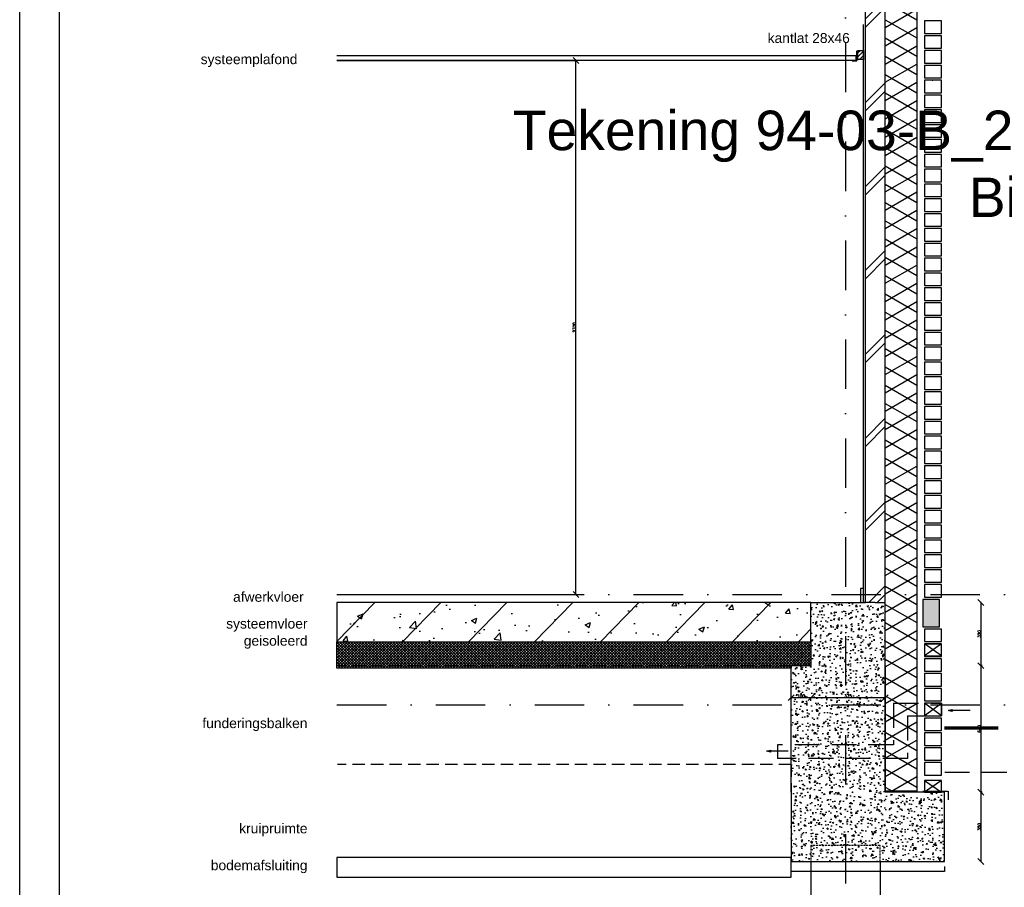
# Model space of a CAD drawing. Extents: x 0 to 317513, y 0 to 193913.
# Tile 51 of 69: x 261459 to 266438, y 90965 to 95352. Entities that reach past the tile are written whole.
import ezdxf
from ezdxf.enums import TextEntityAlignment as Align

# ---------------------------------------------------------------- set-up
doc = ezdxf.new("R2010")
doc.units = 0
doc.header["$LTSCALE"] = 20
doc.header["$MEASUREMENT"] = 0
doc.header["$PDSIZE"] = -1
for name, pattern in [('DASHDOT', [25, 12.5, -6.25, 0, -6.25]), ('DASHED', [0.75, 0.5, -0.25]), ('DD1', [2.66667, 1.66667, -0.5, 0, -0.5]), ('HIDDEN', [9.375, 6.25, -3.125]), ('HIDDEN2', [4.6875, 3.125, -1.5625])]:
    doc.linetypes.add(name, pattern=pattern)
doc.layers.get('0').update_dxf_attribs({"linetype": 'CONTINUOUS'})
doc.layers.get('DEFPOINTS').update_dxf_attribs({"linetype": 'CONTINUOUS'})
for name, color, linetype in [('A--A21--_F-23-', 9, 'CONTINUOUS'), ('A--A22--_F123-', 9, 'CONTINUOUS'), ('A--A23--_F--3-', 9, 'CONTINUOUS'), ('A--A25--_F--3-', 9, 'CONTINUOUS'), ('A--L$1-D1-ACEER', 1, 'CONTINUOUS'), ('A--L11D5_GRONDWERK', 5, 'CONTINUOUS'), ('A--L13D4_VLOEREN', 4, 'CONTINUOUS'), ('A--L13DC4_VLOEREN', 4, 'HIDDEN'), ('A--L16D4_FUNDERING', 4, 'CONTINUOUS'), ('A--L17--', 7, 'CONTINUOUS'), ('A--L17--_F123-', 7, 'CONTINUOUS'), ('A--L21--', 3, 'CONTINUOUS'), ('A--L21--_F-23-', 4, 'CONTINUOUS'), ('A--L21DC1_BUITENWAND', 1, 'HIDDEN'), ('A--L22--', 3, 'CONTINUOUS'), ('A--L22--_F--3-', 7, 'CONTINUOUS'), ('A--L22D4_BINNENWAND', 4, 'CONTINUOUS'), ('A--L23--', 7, 'CONTINUOUS'), ('A--L23--_F--3-', 7, 'CONTINUOUS'), ('A--L25--', 7, 'CONTINUOUS'), ('A--L25--_F-23-', 7, 'CONTINUOUS'), ('A--L28DC1_KONSTRUKTIES', 1, 'HIDDEN2'), ('A--L31--', 2, 'CONTINUOUS'), ('A--L35-D2-_PLAFONDS', 2, 'CONTINUOUS'), ('A--L35-D4-_PLAFONDS', 4, 'CONTINUOUS'), ('A--M$1A-_F123-', 1, 'CONTINUOUS'), ('A--T$1A-_F123-_0_25MM', 2, 'CONTINUOUS'), ('A--T$1A-_F123_20', 1, 'CONTINUOUS'), ('STRAMIEN', 8, 'DD1'), ('X--L$2A-_KADER', 7, 'CONTINUOUS'), ('X--L$4A-_STEMPEL', 7, 'CONTINUOUS'), ('X--LR---_CP', 7, 'CONTINUOUS')]:
    doc.layers.add(name, color=color, linetype=linetype)
doc.styles.add('EB1', font='ARIAL.TTF')
doc.styles.add('EB2', font='ARIAL.TTF')
doc.styles.add('MAATLIJN', font='ROMANS')
doc.dimstyles.new('ALFA25', dxfattribs={"dimscale": 0.3, "dimtxt": 50, "dimasz": 100, "dimexe": 0, "dimexo": 0, "dimgap": 2, "dimtad": 1, "dimdec": 0, "dimzin": 0, "dimdsep": 46, "dimtxsty": 'MAATLIJN', "dimblk1": 'OBLIQUE', "dimblk2": 'OBLIQUE', "dimsah": 1, "dimcen": 0, "dimclrd": 1, "dimclre": 1, "dimclrt": 2, "dimadec": 0, "dimazin": 0, "dimtfac": 0.75, "dimtdec": 4, "dimtix": 1, "dimtmove": 2, "dimatfit": 3, "dimldrblk": 'OBLIQUE', "dimfxl": 0, "dimtvp": 1.5, "dimtolj": 1, "dimtzin": 0, "dimarcsym": 0})

# ---------------------------------------------------------------- blocks, each defined once
blk = doc.blocks.new('KA_A1STA')
at = {"layer": 'X--L$4A-_STEMPEL', "color": 1}
blk.add_lwpolyline([(-1179, -10), (-1179, 831), (9, 831), (9, -10)], close=True, dxfattribs=at)
at = {"layer": 'X--L$4A-_STEMPEL', "color": 4}
blk.add_lwpolyline([(-1, 0), (-1, 821), (-1169, 821), (-1169, 25)], dxfattribs=at)
blk = doc.blocks.new('Q020259-')
at = {"layer": 'A--A25--_F--3-'}
h = blk.add_hatch(dxfattribs=at)
h.set_pattern_fill('ALFALINE', color=256, scale=15, style=0, pattern_type=2)
h.set_pattern_definition([(45, (0, 0), (-10.6066, 10.6066), [])])
h.paths.add_polyline_path([(0, 0), (0, 46), (28, 46), (28, 0)])
at = {"layer": 'A--L25--_F-23-', "color": 2, "linetype": 'Continuous'}
blk.add_lwpolyline([(0, 0), (0, 46), (28, 46), (28, 0)], close=True, dxfattribs=at)
at = {"layer": 'X--LR---_CP'}
for p in [(0, 0), (0, 0), (28, 0)]:
    blk.add_point(p, dxfattribs=at)
blk = doc.blocks.new('_OBLIQUE')
at = {"color": 0, "linetype": 'ByBlock'}
blk.add_line((-0.5, -0.5), (0.5, 0.5), dxfattribs=at)
blk = doc.blocks.new('*D256')
at = {"color": 1, "linetype": 'ByBlock'}
for p, q in [((198560.6, 95145.9), (199769.4, 95145.9)), ((199769.4, 92445.9), (199769.4, 95145.9)), ((198560.6, 92445.9), (199769.4, 92445.9))]:
    blk.add_line(p, q, dxfattribs=at)
at = {"layer": 'DEFPOINTS', "color": 0, "linetype": 'ByBlock'}
for p in [(198560.6, 95145.9), (199769.4, 95145.9), (198560.6, 92445.9)]:
    blk.add_point(p, dxfattribs=at)
at = {"color": 1, "linetype": 'ByBlock', "xscale": 30, "yscale": 30, "zscale": 30}
for p, rotation in [((199769.4, 95145.9), 90), ((199769.4, 92445.9), 270)]:
    blk.add_blockref('_OBLIQUE', p, dxfattribs=dict(at, rotation=rotation))
at = {"color": 2, "linetype": 'ByBlock', "insert": (199761.3, 93795.9), "char_height": 15, "attachment_point": 5, "rotation": 90, "style": 'MAATLIJN'}
blk.add_mtext('\\A1;2700', dxfattribs=at)
blk = doc.blocks.new('*U592')
at = {"layer": 'A--L23--_F--3-', "color": 2, "linetype": 'Continuous'}
blk.add_lwpolyline([(0, 0), (0, -25), (-774.9, -25), (-774.9, 0)], dxfattribs=at)
blk = doc.blocks.new('*U590')
at = {"layer": 'A--A22--_F123-', "linetype": 'Continuous'}
h = blk.add_hatch(dxfattribs=at)
h.set_pattern_fill('ALFABKST', color=256, scale=212, style=0)
h.set_pattern_definition([(45, (-265785.4, -92299.9), (-212.00007, 212.00007), []), (45, (-265743, -92299.9), (-212.00007, 212.00007), [])])
h.paths.add_polyline_path([(0, 0), (-50, 0), (-50, 3100), (0, 3100), (50, 3100), (50, 0)])
at = {"layer": 'A--L22--_F--3-', "color": 4, "linetype": 'Continuous'}
for points in [[(0, 0), (-50, 0), (-50, 3100), (0, 3100)], [(0, 0), (50, 0), (50, 3100), (0, 3100)]]:
    blk.add_lwpolyline(points, dxfattribs=at)
blk = doc.blocks.new('Q010075-')
at = {"layer": 'A--L17--_F123-', "color": 1, "linetype": 'DASHED'}
blk.add_lwpolyline([(-175, 0), (-175, 80), (175, 80), (175, 0)], dxfattribs=at)
at = {"layer": 'A--L17--_F123-', "color": 1, "linetype": 'Continuous'}
for points in [[(175, 0), (175, -500), (-175, -420)], [(-175, 0), (-175, -500), (0, -460)]]:
    blk.add_lwpolyline(points, dxfattribs=at)
at = {"layer": 'X--LR---_CP'}
for p in [(-175, 0), (-175, 0), (175, 0)]:
    blk.add_point(p, dxfattribs=at)
blk = doc.blocks.new('*D279')
at = {"color": 1, "linetype": 'ByBlock'}
for p, q in [((201820.2, 91445.9), (201817, 91445.9)), ((201817, 91445.9), (201817, 91095.9)), ((201820.2, 91095.9), (201817, 91095.9))]:
    blk.add_line(p, q, dxfattribs=at)
at = {"layer": 'DEFPOINTS', "color": 0, "linetype": 'ByBlock'}
for p in [(201820.2, 91445.9), (201817, 91095.9), (201820.2, 91095.9)]:
    blk.add_point(p, dxfattribs=at)
at = {"color": 1, "linetype": 'ByBlock', "xscale": 30, "yscale": 30, "zscale": 30}
for p, rotation in [((201817, 91445.9), 90), ((201817, 91095.9), 270)]:
    blk.add_blockref('_OBLIQUE', p, dxfattribs=dict(at, rotation=rotation))
at = {"color": 2, "linetype": 'ByBlock', "insert": (201808.9, 91270.9), "char_height": 15, "attachment_point": 5, "rotation": 90, "style": 'MAATLIJN'}
blk.add_mtext('\\A1;350', dxfattribs=at)
blk = doc.blocks.new('*D280')
at = {"color": 1, "linetype": 'ByBlock'}
for p, q in [((200857.7, 91924.3), (200857.7, 91924.1)), ((200857.7, 91924.1), (200957.7, 91924.1)), ((200957.7, 91924.3), (200957.7, 91924.1))]:
    blk.add_line(p, q, dxfattribs=at)
at = {"layer": 'DEFPOINTS', "color": 0, "linetype": 'ByBlock'}
for p in [(200857.7, 91924.3), (200957.7, 91924.3), (200957.7, 91924.1)]:
    blk.add_point(p, dxfattribs=at)
at = {"color": 1, "linetype": 'ByBlock', "xscale": 30, "yscale": 30, "zscale": 30, "rotation": 180}
blk.add_blockref('_OBLIQUE', (200857.7, 91924.1), dxfattribs=at)
at = {"color": 1, "linetype": 'ByBlock', "xscale": 30, "yscale": 30, "zscale": 30}
blk.add_blockref('_OBLIQUE', (200957.7, 91924.1), dxfattribs=at)
at = {"color": 2, "linetype": 'ByBlock', "insert": (200907.7, 91932.2), "char_height": 15, "attachment_point": 5, "style": 'MAATLIJN'}
blk.add_mtext('\\A1;100', dxfattribs=at)
blk = doc.blocks.new('*D281')
at = {"color": 1, "linetype": 'ByBlock'}
for p, q in [((200957.7, 91908.2), (200957.7, 91924.1)), ((200957.7, 91924.1), (201332.7, 91924.1)), ((201332.7, 91908.2), (201332.7, 91924.1))]:
    blk.add_line(p, q, dxfattribs=at)
at = {"layer": 'DEFPOINTS', "color": 0, "linetype": 'ByBlock'}
for p in [(201332.7, 91924.1), (200957.7, 91908.2), (201332.7, 91908.2)]:
    blk.add_point(p, dxfattribs=at)
at = {"color": 1, "linetype": 'ByBlock', "xscale": 30, "yscale": 30, "zscale": 30, "rotation": 180}
blk.add_blockref('_OBLIQUE', (200957.7, 91924.1), dxfattribs=at)
at = {"color": 1, "linetype": 'ByBlock', "xscale": 30, "yscale": 30, "zscale": 30}
blk.add_blockref('_OBLIQUE', (201332.7, 91924.1), dxfattribs=at)
at = {"color": 2, "linetype": 'ByBlock', "insert": (201145.2, 91932.2), "char_height": 15, "attachment_point": 5, "style": 'MAATLIJN'}
blk.add_mtext('\\A1;375', dxfattribs=at)
blk = doc.blocks.new('*D282')
at = {"color": 1, "linetype": 'ByBlock'}
for p, q in [((201817.7, 92405.9), (201817, 92405.9)), ((201817, 92405.9), (201817, 92085.9)), ((201817.7, 92085.9), (201817, 92085.9))]:
    blk.add_line(p, q, dxfattribs=at)
at = {"layer": 'DEFPOINTS', "color": 0, "linetype": 'ByBlock'}
for p in [(201817.7, 92405.9), (201817, 92085.9), (201817.7, 92085.9)]:
    blk.add_point(p, dxfattribs=at)
at = {"color": 1, "linetype": 'ByBlock', "xscale": 30, "yscale": 30, "zscale": 30}
for p, rotation in [((201817, 92405.9), 90), ((201817, 92085.9), 270)]:
    blk.add_blockref('_OBLIQUE', p, dxfattribs=dict(at, rotation=rotation))
at = {"color": 2, "linetype": 'ByBlock', "insert": (201808.9, 92245.9), "char_height": 15, "attachment_point": 5, "rotation": 90, "style": 'MAATLIJN'}
blk.add_mtext('\\A1;320', dxfattribs=at)
blk = doc.blocks.new('*D283')
at = {"color": 1, "linetype": 'ByBlock'}
for p, q in [((201823.1, 92085.9), (201817, 92085.9)), ((201817, 92085.9), (201817, 91445.9)), ((201823.1, 91445.9), (201817, 91445.9))]:
    blk.add_line(p, q, dxfattribs=at)
at = {"layer": 'DEFPOINTS', "color": 0, "linetype": 'ByBlock'}
for p in [(201823.1, 92085.9), (201817, 91445.9), (201823.1, 91445.9)]:
    blk.add_point(p, dxfattribs=at)
at = {"color": 1, "linetype": 'ByBlock', "xscale": 30, "yscale": 30, "zscale": 30}
for p, rotation in [((201817, 92085.9), 90), ((201817, 91445.9), 270)]:
    blk.add_blockref('_OBLIQUE', p, dxfattribs=dict(at, rotation=rotation))
at = {"color": 2, "linetype": 'ByBlock', "insert": (201808.9, 91765.9), "char_height": 15, "attachment_point": 5, "rotation": 90, "style": 'MAATLIJN'}
blk.add_mtext('\\A1;640', dxfattribs=at)

msp = doc.modelspace()

# ---------------------------------------------------------------- hatches: boundary and pattern name
at = {"layer": 'A--A21--_F-23-'}
h = msp.add_hatch(dxfattribs=at)
h.set_pattern_fill('ALFAISO', color=256, scale=80, angle=270, style=0, pattern_type=2)
h.set_pattern_definition([(330, (185869.66, 3e-11), (40, 69.28203), []), (30, (185869.66, 3e-11), (-40, 69.28203), [])])
h.paths.add_polyline_path([(265835.37, 97072.9), (265995.52, 97072.9), (265995.52, 91450.9), (265835.52, 91450.9)])
at = {"layer": 'A--A23--_F--3-'}
h = msp.add_hatch(dxfattribs=at)
h.set_pattern_fill('ALFABET', color=256, scale=40, angle=1, style=0, pattern_type=2)
h.set_pattern_definition([(46, (260800.63, 86755.04), (-172.6416, 166.718), []), (51, (260800.63, 86755.04), (287.2984, -20.09), [30, -330]), (356, (260800.63, 86755.04), (-60.743, 299.862), [24, -264]), (101.4514, (260824.58, 86753.37), (226.556, 279.772), [25.496, -280.457]), (47.184, (260799.24, 86835.03), (427.987, -58.747), [45, -495]), (97.6356, (260834.9, 86830.14), (367.008, 396.113), [38.244, -420.685]), (352.184, (260799.24, 86835.03), (367.008, 396.113), [36, -396]), (22, (260839.58, 86815.73), (241.537, -156.856), [30, -330]), (327, (260839.58, 86815.73), (92.249, 291.714), [24, -264]), (72.4514, (260859.7, 86802.66), (333.786, 134.858), [25.496, -280.457]), (38.5, (260800.63, 86755.04), (2.5393, 133.2221), [0, -260.8, 0, -268, 0, -265]), (8.5, (260800.63, 86755.04), (102.4584, 159.577), [0, -152.8, 0, -254.8, 0, -101]), (328.5, (260711.45, 86753.49), (213.6539, -5.294), [0, -100, 0, -312, 0, -414]), (318.5, (260671.45, 86752.79), (232.54, 44.107), [0, -130, 0, -207.2, 0, -294]), (318.5, (260671.45, 86752.79), (232.54, 44.107), [0, -130, 0, -207.2, 0, -294])])
h.paths.add_polyline_path([(263063.5, 92205.9), (265460.5, 92205.9), (265460.5, 92405.9), (263063.5, 92405.9)])
h = msp.add_hatch(dxfattribs=at)
h.set_pattern_fill('AR-CONC', color=256, scale=0.4, style=0)
h.set_pattern_definition([(50, (260800.634, 86755.044), (72.87387, -6.37563), [7.62, -83.82]), (355, (260800.634, 86755.044), (-14.0971, 76.42266), [6.096, -67.056]), (100.451, (260806.71, 86754.51), (58.777, 70.0467), [6.476, -71.236]), (46.1842, (260800.63, 86775.36), (108.4316, -16.8169), [11.43, -125.73]), (96.6356, (260809.67, 86773.96), (94.9617, 98.9702), [9.714, -106.854]), (351.184, (260800.63, 86775.36), (94.9618, 98.97), [9.144, -100.584]), (21, (260810.794, 86770.284), (60.64595, -40.9062), [7.62, -83.82]), (326, (260810.794, 86770.284), (24.7208, 73.6752), [6.096, -67.056]), (71.4514, (260815.85, 86766.876), (85.3666, 32.76914), [6.476, -71.236]), (37.5, (260800.634, 86755.044), (1.23544, 33.82202), [0, -66.2432, 0, -68.072, 0, -67.31]), (7.5, (260800.634, 86755.044), (26.72787, 40.07223), [0, -38.8112, 0, -64.7192, 0, -25.654]), (327.5, (260777.978, 86755.044), (54.23624, -2.2915), [0, -25.4, 0, -79.248, 0, -105.156]), (317.5, (260767.818, 86755.044), (59.25167, 10.1706), [0, -33.02, 0, -52.6288, 0, -74.676])])
h.paths.add_polyline_path([(265460.5, 92085.9), (265835.41, 92085.9), (265835.41, 92405.9), (265460.5, 92405.9)])
h = msp.add_hatch(dxfattribs=at)
h.set_pattern_fill('ALFAKRS', color=256, scale=10, style=0, pattern_type=2)
h.set_pattern_definition([(45, (187697.74, 3e-11), (-7.0710678, 7.0710678), []), (135, (187697.74, 3e-11), (-7.0710678, -7.0710678), [])])
h.paths.add_polyline_path([(264935.37, 92073.9), (263063.5, 92073.9), (263063.5, 92205.9), (265460.5, 92205.9), (265460.5, 92085.9), (265360.5, 92085.9), (265360.5, 92073.9)])
h = msp.add_hatch(dxfattribs=at)
h.set_pattern_fill('AR-CONC', color=256, scale=10, style=0)
h.set_pattern_definition([(130, (265352.63, 91477.07), (-71.726, -6.275), [7.5, -82.5]), (185, (265352.63, 91477.07), (13.875, 75.219), [6, -66]), (79.549, (265346.65, 91476.546), (-57.851, 68.944), [6.374, -70.114]), (133.816, (265352.63, 91497.07), (-106.724, -16.552), [11.25, -123.75]), (83.364, (265343.74, 91495.69), (-93.466, 97.412), [9.561, -105.171]), (188.816, (265352.63, 91497.07), (-93.466, 97.412), [9, -99]), (159, (265342.63, 91492.07), (-59.6907, -40.262), [7.5, -82.5]), (214, (265342.63, 91492.07), (-24.3315, 72.515), [6, -66]), (108.549, (265337.656, 91488.714), (-84.022, 32.253), [6.374, -70.114]), (142.5, (265352.63, 91477.07), (-1.216, 33.2894), [0, -65.2, 0, -67, 0, -66.25]), (172.5, (265352.63, 91477.07), (-26.307, 39.4412), [0, -38.2, 0, -63.7, 0, -25.25]), (212.5, (265374.93, 91477.07), (-53.3822, -2.2555), [0, -25, 0, -78, 0, -103.5]), (222.5, (265384.93, 91477.07), (-58.3186, 10.0105), [0, -32.5, 0, -51.8, 0, -73.5])])
h.paths.add_polyline_path([(265835.37, 91440.9), (265410.5, 91535.9), (265410.5, 92085.9), (265835.37, 92085.9)])
h.paths.add_polyline_path([(265410.5, 91535.9), (265360.5, 91535.9), (265360.5, 92085.9), (265410.5, 92085.9)])
h.paths.add_polyline_path([(265410.5, 91445.9), (265410.5, 91535.9), (265835.37, 91440.9), (265835.37, 91445.9)])
h.paths.add_polyline_path([(265360.5, 91535.9), (265410.5, 91535.9), (265410.5, 91445.9), (265360.5, 91445.9)])
h = msp.add_hatch(dxfattribs=at)
h.set_pattern_fill('AR-CONC', color=256, scale=10, style=0)
h.set_pattern_definition([(130, (265402.63, 91496.33), (-71.726, -6.2752), [7.5, -82.5]), (185, (265402.63, 91496.33), (13.875, 75.219), [6, -66]), (79.549, (265396.65, 91495.81), (-57.851, 68.944), [6.374, -70.114]), (133.816, (265402.63, 91516.33), (-106.724, -16.552), [11.25, -123.75]), (83.364, (265393.74, 91514.95), (-93.466, 97.412), [9.561, -105.171]), (188.816, (265402.63, 91516.33), (-93.466, 97.412), [9, -99]), (159, (265392.63, 91511.33), (-59.6907, -40.262), [7.5, -82.5]), (214, (265392.63, 91511.33), (-24.3315, 72.515), [6, -66]), (108.549, (265387.656, 91507.98), (-84.022, 32.253), [6.374, -70.114]), (142.5, (265402.63, 91496.333), (-1.216, 33.2894), [0, -65.2, 0, -67, 0, -66.25]), (172.5, (265402.63, 91496.333), (-26.307, 39.4412), [0, -38.2, 0, -63.7, 0, -25.25]), (212.5, (265424.93, 91496.333), (-53.3822, -2.2555), [0, -25, 0, -78, 0, -103.5]), (222.5, (265434.93, 91496.333), (-58.3186, 10.0105), [0, -32.5, 0, -51.8, 0, -73.5])])
h.paths.add_polyline_path([(265855.37, 91445.9), (266120.37, 91445.9), (266135.37, 91095.9), (265855.37, 91095.9)])
h.paths.add_polyline_path([(265360.5, 91445.9), (265855.37, 91445.9), (265855.37, 91095.9), (265360.5, 91095.9)])

# ---------------------------------------------------------------- linework, layer by layer
at = {"layer": 'A--L$1-D1-ACEER'}
for p, q in [((266264.67, 91859.41), (266157.46, 91859.41)), ((265345.26, 91653.14), (265238.05, 91653.14))]:
    msp.add_line(p, q, dxfattribs=at)
for points in [[(266175.15, 91854.41), (266155.15, 91859.41), (266155.15, 91859.41), (266175.15, 91864.41)], [(265255.74, 91648.14), (265235.74, 91653.14), (265235.74, 91653.14), (265255.74, 91658.14)]]:
    msp.add_lwpolyline(points, close=True, dxfattribs=at)
at = {"layer": 'A--L11D5_GRONDWERK'}
for p, q in [((266135.37, 91775.9), (266407.63, 91775.9)), ((266135.37, 91772.9), (266407.63, 91772.9)), ((266135.37, 91769.9), (266407.63, 91769.9)), ((266135.37, 91766.9), (266407.63, 91766.9))]:
    msp.add_line(p, q, dxfattribs=at)
at = {"layer": 'A--L13D4_VLOEREN'}
msp.add_line((265360.5, 92085.9), (265460.5, 92085.9), dxfattribs=at)
at = {"layer": 'A--L13DC4_VLOEREN'}
for p, q in [((265838.86, 91450.9), (266153.84, 91450.9)), ((266153.84, 91450.9), (266153.84, 91407.06))]:
    msp.add_line(p, q, dxfattribs=at)
at = {"layer": 'A--L16D4_FUNDERING'}
msp.add_line((265360.5, 91445.9), (265360.5, 92085.9), dxfattribs=at)
at = {"layer": 'A--L16D4_FUNDERING', "linetype": 'HIDDEN'}
msp.add_line((268700.12, 91545.9), (266120.37, 91545.9), dxfattribs=at)
at = {"layer": 'A--L16D4_FUNDERING'}
for points in [[(265360.5, 91445.9), (265360.5, 91095.9), (266135.37, 91095.9)], [(266135.37, 91095.9), (266135.37, 91445.9), (265835.37, 91445.9)]]:
    msp.add_lwpolyline(points, dxfattribs=at)
at = {"layer": 'A--L21--'}
for points in [[(265835.37, 97072.9), (265995.52, 97072.9), (265995.52, 91450.9), (265835.52, 91450.9)], [(266035.37, 95282.9), (266120.37, 95282.9), (266120.37, 95345.9), (266035.37, 95345.9)], [(266035.37, 95207.9), (266120.37, 95207.9), (266120.37, 95270.9), (266035.37, 95270.9)], [(266035.37, 95132.9), (266120.37, 95132.9), (266120.37, 95195.9), (266035.37, 95195.9)], [(266035.37, 95057.9), (266120.37, 95057.9), (266120.37, 95120.9), (266035.37, 95120.9)], [(266035.37, 94982.9), (266120.37, 94982.9), (266120.37, 95045.9), (266035.37, 95045.9)], [(266035.37, 94907.9), (266120.37, 94907.9), (266120.37, 94970.9), (266035.37, 94970.9)], [(266035.37, 94832.9), (266120.37, 94832.9), (266120.37, 94895.9), (266035.37, 94895.9)], [(266035.37, 94757.9), (266120.37, 94757.9), (266120.37, 94820.9), (266035.37, 94820.9)], [(266035.37, 94682.9), (266120.37, 94682.9), (266120.37, 94745.9), (266035.37, 94745.9)], [(266035.37, 94607.9), (266120.37, 94607.9), (266120.37, 94670.9), (266035.37, 94670.9)], [(266035.37, 94532.9), (266120.37, 94532.9), (266120.37, 94595.9), (266035.37, 94595.9)], [(266035.37, 94457.9), (266120.37, 94457.9), (266120.37, 94520.9), (266035.37, 94520.9)], [(266035.37, 94382.9), (266120.37, 94382.9), (266120.37, 94445.9), (266035.37, 94445.9)], [(266035.37, 94307.9), (266120.37, 94307.9), (266120.37, 94370.9), (266035.37, 94370.9)], [(266035.37, 94232.9), (266120.37, 94232.9), (266120.37, 94295.9), (266035.37, 94295.9)], [(266035.37, 94157.9), (266120.37, 94157.9), (266120.37, 94220.9), (266035.37, 94220.9)], [(266035.37, 94082.9), (266120.37, 94082.9), (266120.37, 94145.9), (266035.37, 94145.9)], [(266035.37, 94007.9), (266120.37, 94007.9), (266120.37, 94070.9), (266035.37, 94070.9)], [(266035.37, 93932.9), (266120.37, 93932.9), (266120.37, 93995.9), (266035.37, 93995.9)], [(266035.37, 93857.9), (266120.37, 93857.9), (266120.37, 93920.9), (266035.37, 93920.9)], [(266035.37, 93782.9), (266120.37, 93782.9), (266120.37, 93845.9), (266035.37, 93845.9)], [(266035.37, 93707.9), (266120.37, 93707.9), (266120.37, 93770.9), (266035.37, 93770.9)], [(266035.37, 93632.9), (266120.37, 93632.9), (266120.37, 93695.9), (266035.37, 93695.9)], [(266035.37, 93557.9), (266120.37, 93557.9), (266120.37, 93620.9), (266035.37, 93620.9)], [(266035.37, 93482.9), (266120.37, 93482.9), (266120.37, 93545.9), (266035.37, 93545.9)], [(266035.37, 93407.9), (266120.37, 93407.9), (266120.37, 93470.9), (266035.37, 93470.9)], [(266035.37, 93332.9), (266120.37, 93332.9), (266120.37, 93395.9), (266035.37, 93395.9)], [(266035.37, 93257.9), (266120.37, 93257.9), (266120.37, 93320.9), (266035.37, 93320.9)], [(266035.37, 93182.9), (266120.37, 93182.9), (266120.37, 93245.9), (266035.37, 93245.9)], [(266035.37, 93107.9), (266120.37, 93107.9), (266120.37, 93170.9), (266035.37, 93170.9)], [(266035.37, 93032.9), (266120.37, 93032.9), (266120.37, 93095.9), (266035.37, 93095.9)], [(266035.37, 92957.9), (266120.37, 92957.9), (266120.37, 93020.9), (266035.37, 93020.9)], [(266035.37, 92882.9), (266120.37, 92882.9), (266120.37, 92945.9), (266035.37, 92945.9)], [(266035.37, 92807.9), (266120.37, 92807.9), (266120.37, 92870.9), (266035.37, 92870.9)], [(266035.37, 92732.9), (266120.37, 92732.9), (266120.37, 92795.9), (266035.37, 92795.9)], [(266035.37, 92657.9), (266120.37, 92657.9), (266120.37, 92720.9), (266035.37, 92720.9)], [(266035.37, 92582.9), (266120.37, 92582.9), (266120.37, 92645.9), (266035.37, 92645.9)], [(266035.37, 92507.9), (266120.37, 92507.9), (266120.37, 92570.9), (266035.37, 92570.9)], [(266035.37, 92432.9), (266120.37, 92432.9), (266120.37, 92495.9), (266035.37, 92495.9)], [(266035.37, 92207.9), (266120.37, 92207.9), (266120.37, 92270.9), (266035.37, 92270.9)], [(266035.37, 92132.9), (266120.37, 92132.9), (266120.37, 92195.9), (266035.37, 92195.9)], [(266035.37, 92057.9), (266120.37, 92057.9), (266120.37, 92120.9), (266035.37, 92120.9)], [(266035.37, 91982.9), (266120.37, 91982.9), (266120.37, 92045.9), (266035.37, 92045.9)], [(266035.37, 91907.9), (266120.37, 91907.9), (266120.37, 91970.9), (266035.37, 91970.9)], [(266035.37, 91832.9), (266120.37, 91832.9), (266120.37, 91895.9), (266035.37, 91895.9)], [(266035.37, 91757.9), (266120.37, 91757.9), (266120.37, 91820.9), (266035.37, 91820.9)], [(266035.37, 91682.9), (266120.37, 91682.9), (266120.37, 91745.9), (266035.37, 91745.9)], [(266035.37, 91607.9), (266120.37, 91607.9), (266120.37, 91670.9), (266035.37, 91670.9)], [(266035.37, 91532.9), (266120.37, 91532.9), (266120.37, 91595.9), (266035.37, 91595.9)], [(266035.37, 91445.9), (266120.37, 91445.9), (266120.37, 91505.9), (266035.37, 91505.9)]]:
    msp.add_lwpolyline(points, close=True, dxfattribs=at)
at = {"layer": 'A--L21--', "color": 8}
msp.add_lwpolyline([(266025.37, 92282.9), (266110.37, 92282.9), (266110.37, 92420.9), (266025.37, 92420.9)], close=True, dxfattribs=at)
msp.add_solid([(266025.37, 92420.9), (266025.37, 92282.9), (266110.37, 92420.9), (266110.37, 92282.9)], dxfattribs=at)
at = {"layer": 'A--L21--_F-23-', "linetype": 'Continuous'}
msp.add_line((265460.5, 92405.9), (265735.41, 92405.9), dxfattribs=at)
msp.add_lwpolyline([(263063.5, 92205.9), (265460.5, 92205.9), (265460.5, 92405.9), (263063.5, 92405.9)], close=True, dxfattribs=at)
at = {"layer": 'A--L21DC1_BUITENWAND'}
for p, q in [((265878.64, 91895.9), (266120.37, 91895.9)), ((265878.64, 91895.9), (265878.64, 91685.9)), ((266035.37, 91833.67), (266120.37, 91895.9)), ((266120.37, 91832.9), (266035.37, 91895.9)), ((266120.37, 91895.9), (266120.37, 91832.9)), ((265948.64, 91832.9), (266120.37, 91832.9)), ((265948.64, 91832.9), (265948.64, 91615.9)), ((265290.58, 91685.9), (265290.58, 91615.9)), ((265878.64, 91685.9), (265290.58, 91685.9)), ((265948.64, 91615.9), (265290.58, 91615.9)), ((266035.37, 91505.9), (266120.37, 91445.9)), ((266120.37, 91505.9), (266035.37, 91445.9)), ((266120.37, 91505.9), (266035.37, 91505.9))]:
    msp.add_line(p, q, dxfattribs=at)
msp.add_lwpolyline([(266120.37, 92135.9), (266035.37, 92195.9), (266120.37, 92195.9), (266035.37, 92135.9)], close=True, dxfattribs=at)
at = {"layer": 'A--L22D4_BINNENWAND'}
msp.add_line((265835.37, 92085.9), (265835.37, 91445.9), dxfattribs=at)
at = {"layer": 'A--L23--'}
msp.add_lwpolyline([(265735.41, 92405.9), (265725.37, 92405.9), (265725.37, 95327.38)], dxfattribs=at)
for points in [[(265710.37, 92405.9), (265725.37, 92405.9), (265725.37, 92475.9), (265710.37, 92475.9)], [(264935.37, 92073.9), (263063.5, 92073.9), (263063.5, 92205.9), (265460.5, 92205.9), (265460.5, 92085.9), (265360.5, 92085.9), (265360.5, 92073.9)]]:
    msp.add_lwpolyline(points, close=True, dxfattribs=at)
at = {"layer": 'A--L28DC1_KONSTRUKTIES'}
for p, q in [((265360.5, 92085.9), (263065.51, 92085.9)), ((265360.5, 91585.9), (263065.51, 91585.9)), ((265360.5, 91585.9), (265360.5, 91095.9)), ((265360.5, 91095.9), (265360.5, 91095.9))]:
    msp.add_line(p, q, dxfattribs=at)
at = {"layer": 'A--L31--'}
msp.add_lwpolyline([(265360.5, 91115.9), (263063.5, 91115.9), (263063.5, 91015.9), (265360.5, 91015.9)], close=True, dxfattribs=at)
at = {"layer": 'A--L35-D2-_PLAFONDS'}
msp.add_lwpolyline([(263063.5, 95170.9), (265686.79, 95170.9), (265686.79, 95145.9), (263063.5, 95145.9)], dxfattribs=at)
at = {"layer": 'A--L35-D4-_PLAFONDS'}
for p, q in [((265693.15, 95143.88), (265693.15, 95193.88)), ((265668.15, 95143.88), (265693.15, 95143.88))]:
    msp.add_line(p, q, dxfattribs=at)
at = {"layer": 'STRAMIEN', "linetype": 'DASHDOT'}
for p, q in [((265635.37, 98235.98), (265635.37, 88385.65)), ((263063.5, 92445.9), (268112.96, 92445.9)), ((263063.5, 91887.9), (268112.96, 91887.9))]:
    msp.add_line(p, q, dxfattribs=at)
at = {"layer": 'X--LR---_CP', "color": 4, "linetype": 'Continuous'}
msp.add_point((266075.37, 95045.9), dxfattribs=at)

# ---------------------------------------------------------------- block references
at = {"layer": 'A--L17--', "extrusion": (0, 0, -1), "zscale": -1}
msp.add_blockref('Q010075-', (-265635.37, 91095.9), dxfattribs=at)
at = {"layer": 'A--L22--'}
msp.add_blockref('*U590', (265785.41, 92405.9), dxfattribs=at)
at = {"layer": 'A--L23--'}
msp.add_blockref('*U592', (266135.37, 91070.9), dxfattribs=at)
at = {"layer": 'A--L25--'}
msp.add_blockref('Q020259-', (265697.37, 95150.9), dxfattribs=at)
at = {"layer": 'X--L$2A-_KADER', "xscale": 20, "yscale": 20, "rotation": 90}
msp.add_blockref('KA_A1STA', (278079.09, 110749.4), dxfattribs=at)

# ---------------------------------------------------------------- texts
at = {"layer": 'A--T$1A-_F123-_0_25MM', "style": 'EB1'}
for s, p in [('Tekening 94-03-B_21 drsn 7', (263952.88, 94692.24)), ('Bijlage 7b', (266258.45, 94353.84))]:
    msp.add_text(s, height=200, dxfattribs=at).set_placement(p)
at = {"layer": 'A--T$1A-_F123_20', "style": 'EB2'}
for s, p in [('kantlat 28x46', (265656.84, 95234.16)), ('systeemplafond', (262863.5, 95127.11)), ('afwerkvloer ', (262914.55, 92408.88)), ('systeemvloer', (262914.55, 92273.36)), ('geisoleerd', (262914.55, 92186.85)), ('funderingsbalken', (262914.55, 91770.19)), ('kruipruimte', (262914.55, 91238.01)), ('bodemafsluiting', (262914.55, 91051.75))]:
    msp.add_text(s, height=50, dxfattribs=at).set_placement(p, align=Align.RIGHT)

# ---------------------------------------------------------------- dimensions: what is measured, and where the dimension line sits
at = {"layer": 'A--M$1A-_F123-'}
for base, p1, p2, picture, middle in [((264272.23, 95145.9), (263063.5, 92445.9), (263063.5, 95145.9), '*D256', (264264.13, 93795.9)), ((266319.82, 92085.9), (266320.59, 92405.9), (266320.59, 92085.9), '*D282', (266311.72, 92245.9)), ((266319.82, 91445.9), (266325.96, 92085.9), (266325.96, 91445.9), '*D283', (266311.72, 91765.9)), ((266319.82, 91095.9), (266323.01, 91445.9), (266323.01, 91095.9), '*D279', (266311.72, 91270.9))]:
    dim = msp.add_linear_dim(base=base, p1=p1, p2=p2, angle=90, dimstyle='ALFA25', dxfattribs=at)
    dim.commit()
    dim.dimension.update_dxf_attribs({"geometry": picture, "text_midpoint": middle, "insert": (64502.85, 0)})
for base, p1, p2, picture, middle in [((265460.5, 91924.13), (265360.5, 91924.28), (265460.5, 91924.28), '*D280', (265410.5, 91932.23)), ((265835.5, 91924.13), (265460.5, 91908.18), (265835.5, 91908.19), '*D281', (265648, 91932.23))]:
    dim = msp.add_linear_dim(base=base, p1=p1, p2=p2, dimstyle='ALFA25', dxfattribs=at)
    dim.commit()
    dim.dimension.update_dxf_attribs({"geometry": picture, "text_midpoint": middle, "insert": (64502.85, 0)})

doc.saveas('drawing.dxf')
